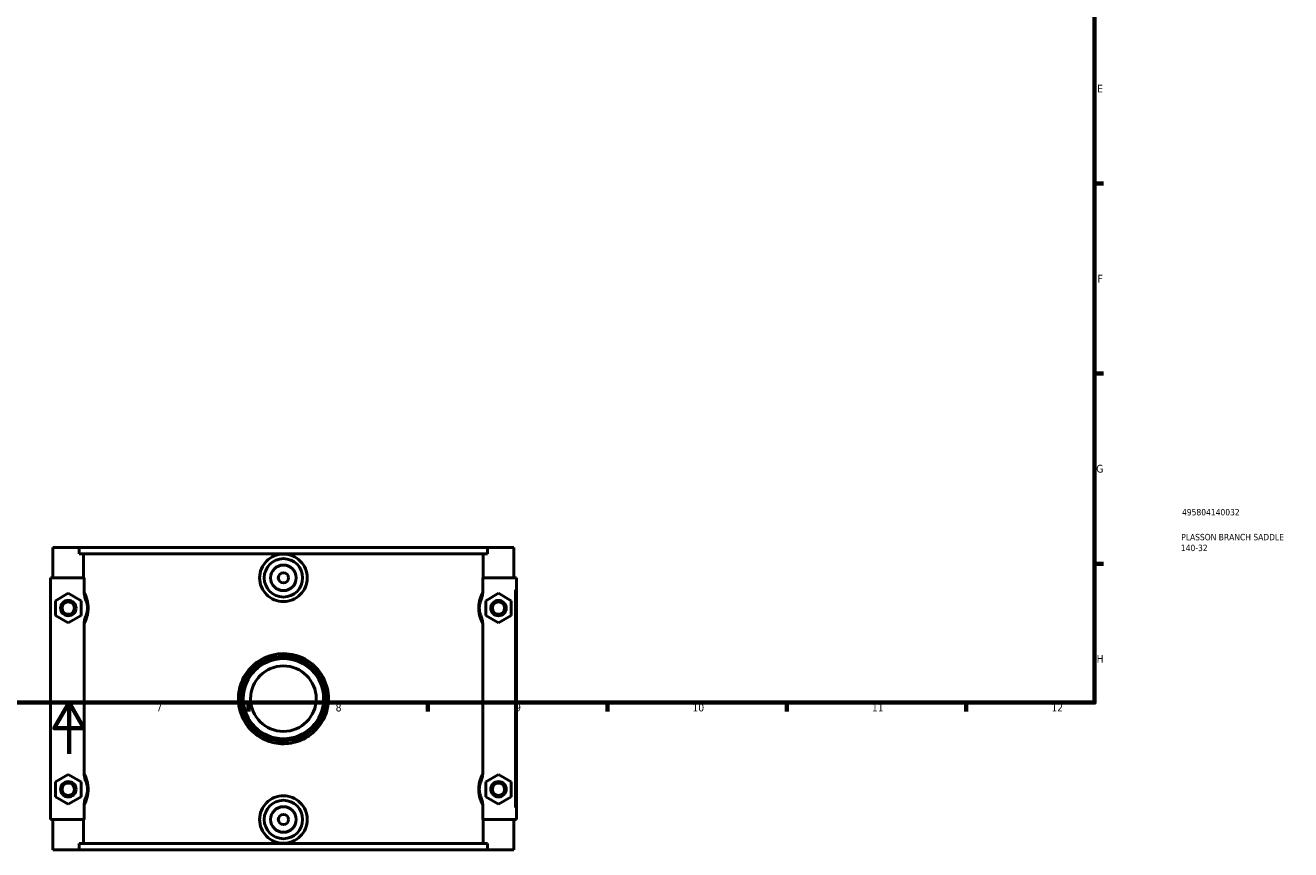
# Model space of a CAD drawing. Header units: millimetres. Extents: x 0 to 1112, y -37 to 1086.
# Tile 2 of 4: x 403 to 898, y -37 to 285. Entities that reach past the tile are written whole.
import ezdxf

# ---------------------------------------------------------------- set-up
doc = ezdxf.new("R2010")
doc.units = ezdxf.units.MM
for name, color, linetype, lineweight in [('Border (ANSI)', 7, 'Continuous', 70), ('Title (ISO)', 7, 'Continuous', 50), ('Visible (ANSI)', 7, 'Continuous', 50), ('Visible Narrow (ANSI)', 7, 'Continuous', 35)]:
    doc.layers.add(name, color=color, linetype=linetype, lineweight=lineweight)
doc.styles.add('Note Text (ANSI)', font='tahoma.ttf')
doc.styles.add('Note Text (ISO)', font='tahoma.ttf')

# ---------------------------------------------------------------- blocks, each defined once
blk = doc.blocks.new('Borders Default Border')
at = {"layer": 'Border (ANSI)'}
for p, q in [((821, 222.75), (824.45, 222.75)), ((821, 148.5), (824.45, 148.5)), ((821, 74.25), (824.45, 74.25)), ((490.58, 20), (490.58, 16.55)), ((560.67, 20), (560.67, 16.55)), ((630.75, 20), (630.75, 16.55)), ((700.83, 20), (700.83, 16.55)), ((770.92, 20), (770.92, 16.55))]:
    blk.add_line(p, q, dxfattribs=at)
at = {"layer": 'Border (ANSI)', "flags": 128}
for points in [[(20, 20), (20, 574), (821, 574), (821, 20), (20, 20)], [(420.5, 0), (420.5, 20), (414.73, 10), (426.27, 10), (420.5, 20)]]:
    blk.add_lwpolyline(points, dxfattribs=at)
at = {"layer": 'Border (ANSI)', "attachment_point": 7, "style": 'Note Text (ANSI)'}
for s, insert, char_height in [('E', (822.05, 258.35), 3.05), ('F', (822.14, 184.1), 3.05), ('G', (821.66, 109.79), 3.05), ('H', (821.81, 35.6), 3.05), ('7', (454.6, 16.55), 3.05), ('8', (524.63, 16.48), 3.05), ('9', (594.7, 16.49), 3.05), ('10', (663.96, 16.49), 3.048), ('11', (734.04, 16.55), 3.048), ('12', (804.13, 16.55), 3.048)]:
    blk.add_mtext(s, dxfattribs=dict(at, insert=insert, char_height=char_height))
blk = doc.blocks.new('Title Blocks ISO')
at = {"layer": 'Title (ISO)', "color": 232, "true_color": 0xca0064, "style": 'Note Text (ISO)'}
for tag, p in [('PART_NUMBER_001', (34.16, 73.13)), ('DESCRIPTION_001', (33.84, 63.4)), ('DESCRIPTION_002', (33.71, 59.18))]:
    blk.add_attdef(tag, p, '', height=2.5, dxfattribs=at)

msp = doc.modelspace()

# ---------------------------------------------------------------- linework, layer by layer
at = {"layer": 'Visible (ANSI)'}
for p, q in [((414.232, 80.529), (414.232, 68.729)), ((414.232, 80.529), (424.531, 80.529)), ((424.531, 80.529), (583.934, 80.529)), ((424.531, 78.169), (424.531, 80.529)), ((583.934, 80.529), (583.934, 78.169)), ((583.934, 80.529), (594.232, 80.529)), ((594.232, 80.529), (594.232, 68.729)), ((583.934, 78.169), (424.531, 78.169)), ((426.17, 68.729), (426.17, 78.169)), ((582.295, 68.729), (582.295, 78.169)), ((426.401, 68.729), (413.232, 68.729)), ((413.232, 68.729), (413.232, -25.671)), ((426.401, 68.729), (426.401, 63.394)), ((582.064, 63.394), (582.064, 68.729)), ((582.064, 68.729), (594.732, 68.729)), ((594.732, 68.729), (595.232, 68.729)), ((595.232, -25.671), (595.232, 68.729)), ((415.232, 59.816), (420.232, 62.702)), ((415.232, 54.042), (415.232, 59.816)), ((420.232, 62.702), (425.232, 59.816)), ((425.232, 59.816), (425.232, 54.042)), ((588.232, 62.702), (583.232, 59.816)), ((583.232, 59.816), (583.232, 54.042)), ((593.232, 59.816), (588.232, 62.702)), ((593.232, 54.042), (593.232, 59.816)), ((420.232, 51.155), (415.232, 54.042)), ((425.232, 54.042), (420.232, 51.155)), ((426.401, 50.463), (426.401, -7.406)), ((582.064, -7.406), (582.064, 50.463)), ((583.232, 54.042), (588.232, 51.155)), ((588.232, 51.155), (593.232, 54.042)), ((415.232, -10.984), (420.232, -8.098)), ((420.232, -8.098), (425.232, -10.984)), ((588.232, -8.098), (583.232, -10.984)), ((593.232, -10.984), (588.232, -8.098)), ((415.232, -16.758), (415.232, -10.984)), ((425.232, -10.984), (425.232, -16.758)), ((583.232, -10.984), (583.232, -16.758)), ((593.232, -16.758), (593.232, -10.984)), ((420.232, -19.645), (415.232, -16.758)), ((425.232, -16.758), (420.232, -19.645)), ((583.232, -16.758), (588.232, -19.645)), ((588.232, -19.645), (593.232, -16.758)), ((426.401, -20.337), (426.401, -25.671)), ((582.064, -25.671), (582.064, -20.337)), ((413.232, -25.671), (426.401, -25.671)), ((414.232, -25.671), (414.232, -37.471)), ((426.17, -35.111), (426.17, -25.671)), ((594.732, -25.671), (582.064, -25.671)), ((582.295, -35.111), (582.295, -25.671)), ((594.232, -25.671), (594.232, -37.471)), ((595.232, -25.671), (594.732, -25.671)), ((424.531, -37.471), (414.232, -37.471)), ((583.934, -35.111), (424.531, -35.111)), ((424.531, -37.471), (424.531, -35.111)), ((424.531, -37.471), (583.934, -37.471)), ((583.934, -35.111), (583.934, -37.471)), ((594.232, -37.471), (583.934, -37.471))]:
    msp.add_line(p, q, dxfattribs=at)
for centre, radius in [((504.232, 68.729), 7.5), ((504.232, 68.729), 5), ((504.232, 68.729), 2), ((420.232, 56.929), 3), ((420.232, 56.929), 2.4), ((588.232, 56.929), 3), ((588.232, 56.929), 2.4), ((504.232, 21.529), 16), ((504.232, 21.529), 15.68), ((504.232, 21.529), 12.8), ((420.232, -13.871), 3), ((420.232, -13.871), 2.4), ((588.232, -13.871), 3), ((588.232, -13.871), 2.4), ((504.232, -25.671), 7.5), ((504.232, -25.671), 5), ((504.232, -25.671), 2)]:
    msp.add_circle(centre, radius, dxfattribs=at)
for points, knots in [([(513.53, 68.729), (513.53, 67.563), (513.294, 66.32), (512.341, 64.038), (511.623, 62.998), (509.971, 61.359), (508.926, 60.65), (506.64, 59.71), (505.397, 59.479), (503.068, 59.479), (501.825, 59.71), (499.539, 60.65), (498.494, 61.359), (496.842, 62.998), (496.124, 64.038), (495.171, 66.32), (494.935, 67.563), (494.935, 69.895), (495.171, 71.138), (496.124, 73.42), (496.842, 74.46), (498.494, 76.098), (499.539, 76.807), (501.825, 77.747), (503.068, 77.979), (505.397, 77.979), (506.64, 77.747), (508.926, 76.807), (509.971, 76.098), (511.623, 74.46), (512.341, 73.42), (513.294, 71.138), (513.53, 69.895), (513.53, 68.729)], [0, 0, 0, 0, 0.3498675, 0.3498675, 0.6997349, 0.6997349, 1.0491885, 1.0491885, 1.3986421, 1.3986421, 1.7480957, 1.7480957, 2.0975493, 2.0975493, 2.4474168, 2.4474168, 2.7972842, 2.7972842, 3.1471517, 3.1471517, 3.4970192, 3.4970192, 3.8464728, 3.8464728, 4.1959264, 4.1959264, 4.54538, 4.54538, 4.8948336, 4.8948336, 5.244701, 5.244701, 5.5945685, 5.5945685, 5.5945685, 5.5945685]), ([(426.401, 63.394), (426.401, 62.75), (426.477, 62.109), (426.748, 60.91), (426.929, 60.356), (427.155, 59.815)], [-0.36953576, -0.36953576, -0.36953576, -0.36953576, -0.17568554, -0.17568554, 0, 0, 0, 0]), ([(427.155, 59.815), (427.207, 59.691), (427.259, 59.557), (427.362, 59.264), (427.412, 59.104), (427.513, 58.74), (427.563, 58.532), (427.634, 58.15), (427.66, 57.986), (427.7, 57.648), (427.715, 57.474), (427.729, 57.175), (427.732, 57.052), (427.732, 56.929), (427.732, 56.806), (427.729, 56.683), (427.715, 56.384), (427.7, 56.209), (427.66, 55.871), (427.634, 55.708), (427.563, 55.326), (427.513, 55.117), (427.412, 54.753), (427.362, 54.594), (427.259, 54.301), (427.207, 54.167), (427.155, 54.042)], [0.8718747, 0.8718747, 0.8718747, 0.8718747, 1.010944, 1.010944, 1.1513994, 1.1513994, 1.3068746, 1.3068746, 1.4133518, 1.4133518, 1.5177639, 1.5177639, 1.5890856, 1.5890856, 1.5890856, 1.6604073, 1.6604073, 1.7648194, 1.7648194, 1.8712966, 1.8712966, 2.0267718, 2.0267718, 2.1672272, 2.1672272, 2.3062965, 2.3062965, 2.3062965, 2.3062965]), ([(581.31, 54.042), (581.258, 54.167), (581.206, 54.301), (581.103, 54.594), (581.053, 54.753), (580.952, 55.117), (580.902, 55.326), (580.831, 55.708), (580.805, 55.871), (580.765, 56.209), (580.75, 56.384), (580.736, 56.683), (580.732, 56.806), (580.732, 56.929), (580.732, 57.052), (580.736, 57.175), (580.75, 57.474), (580.765, 57.648), (580.805, 57.986), (580.831, 58.15), (580.902, 58.532), (580.952, 58.74), (581.053, 59.104), (581.103, 59.264), (581.206, 59.557), (581.258, 59.691), (581.31, 59.815)], [0.8718747, 0.8718747, 0.8718747, 0.8718747, 1.0109442, 1.0109442, 1.1513994, 1.1513994, 1.3068747, 1.3068747, 1.4133518, 1.4133518, 1.5177639, 1.5177639, 1.5890856, 1.5890856, 1.5890856, 1.6604073, 1.6604073, 1.7648194, 1.7648194, 1.8712965, 1.8712965, 2.0267718, 2.0267718, 2.167227, 2.167227, 2.3062965, 2.3062965, 2.3062965, 2.3062965]), ([(581.31, 59.815), (581.54, 60.366), (581.724, 60.931), (581.99, 62.131), (582.064, 62.761), (582.064, 63.394)], [-0.3683707, -0.3683707, -0.3683707, -0.3683707, -0.18995663, -0.18995663, 0, 0, 0, 0]), ([(427.155, 54.042), (426.925, 53.492), (426.741, 52.927), (426.475, 51.726), (426.401, 51.096), (426.401, 50.463)], [-0.3683707, -0.3683707, -0.3683707, -0.3683707, -0.18995663, -0.18995663, 0, 0, 0, 0]), ([(582.064, 50.463), (582.064, 51.107), (581.988, 51.748), (581.717, 52.947), (581.536, 53.502), (581.31, 54.042)], [-0.36953576, -0.36953576, -0.36953576, -0.36953576, -0.17568554, -0.17568554, 0, 0, 0, 0]), ([(521.832, 21.529), (521.832, 24.478), (521.075, 27.421), (518.225, 32.615), (516.115, 34.85), (511.168, 37.955), (508.365, 38.876), (502.508, 39.3), (499.457, 38.731), (494.024, 36.178), (491.647, 34.193), (488.315, 29.521), (487.253, 26.914), (486.387, 21.27), (486.694, 18.226), (488.734, 12.684), (490.455, 10.19), (494.668, 6.519), (497.065, 5.236), (502.094, 3.874), (504.709, 3.751), (509.457, 4.57), (511.608, 5.39), (515.449, 7.778), (517.137, 9.349), (519.829, 13.053), (520.818, 15.198), (521.672, 18.789), (521.832, 20.159), (521.832, 21.529)], [-15.9632531, -15.9632531, -15.9632531, -15.9632531, -15.1140111, -15.1140111, -14.2510461, -14.2510461, -13.4248829, -13.4248829, -12.559614, -12.559614, -11.6908723, -11.6908723, -10.8994243, -10.8994243, -10.0459362, -10.0459362, -9.1952176, -9.1952176, -8.4287352, -8.4287352, -7.6928557, -7.6928557, -7.0404882, -7.0404882, -6.3849857, -6.3849857, -5.715607, -5.715607, -5.3210844, -5.3210844, -5.3210844, -5.3210844]), ([(426.401, -7.406), (426.401, -8.05), (426.477, -8.691), (426.748, -9.89), (426.929, -10.444), (427.155, -10.985)], [-0.36953576, -0.36953576, -0.36953576, -0.36953576, -0.17568554, -0.17568554, 0, 0, 0, 0]), ([(581.31, -10.985), (581.54, -10.434), (581.724, -9.869), (581.99, -8.669), (582.064, -8.039), (582.064, -7.406)], [-0.3683707, -0.3683707, -0.3683707, -0.3683707, -0.18995663, -0.18995663, 0, 0, 0, 0]), ([(427.155, -10.985), (427.207, -11.109), (427.259, -11.243), (427.362, -11.536), (427.412, -11.696), (427.513, -12.06), (427.563, -12.268), (427.634, -12.65), (427.66, -12.814), (427.7, -13.152), (427.715, -13.326), (427.729, -13.625), (427.732, -13.748), (427.732, -13.871), (427.732, -13.994), (427.729, -14.117), (427.715, -14.416), (427.7, -14.591), (427.66, -14.929), (427.634, -15.092), (427.563, -15.474), (427.513, -15.683), (427.412, -16.047), (427.362, -16.206), (427.259, -16.499), (427.207, -16.633), (427.155, -16.758)], [0.8718747, 0.8718747, 0.8718747, 0.8718747, 1.0109442, 1.0109442, 1.1513994, 1.1513994, 1.3068746, 1.3068746, 1.4133518, 1.4133518, 1.5177639, 1.5177639, 1.5890856, 1.5890856, 1.5890856, 1.6604073, 1.6604073, 1.7648194, 1.7648194, 1.8712965, 1.8712965, 2.0267718, 2.0267718, 2.167227, 2.167227, 2.3062965, 2.3062965, 2.3062965, 2.3062965]), ([(581.31, -16.758), (581.258, -16.633), (581.206, -16.499), (581.103, -16.206), (581.053, -16.047), (580.952, -15.683), (580.902, -15.474), (580.831, -15.092), (580.805, -14.929), (580.765, -14.591), (580.75, -14.416), (580.736, -14.117), (580.732, -13.994), (580.732, -13.871), (580.732, -13.748), (580.736, -13.625), (580.75, -13.326), (580.765, -13.152), (580.805, -12.814), (580.831, -12.65), (580.902, -12.268), (580.952, -12.06), (581.053, -11.696), (581.103, -11.536), (581.206, -11.243), (581.258, -11.109), (581.31, -10.985)], [0.8713564, 0.8713564, 0.8713564, 0.8713564, 1.0104281, 1.0104281, 1.1508819, 1.1508819, 1.3063568, 1.3063568, 1.4128336, 1.4128336, 1.5172456, 1.5172456, 1.5885673, 1.5885673, 1.5885673, 1.659889, 1.659889, 1.764301, 1.764301, 1.8707778, 1.8707778, 2.0262526, 2.0262526, 2.1667065, 2.1667065, 2.3057782, 2.3057782, 2.3057782, 2.3057782]), ([(427.155, -16.758), (426.925, -17.308), (426.741, -17.873), (426.475, -19.074), (426.401, -19.704), (426.401, -20.337)], [-0.3683707, -0.3683707, -0.3683707, -0.3683707, -0.18995663, -0.18995663, 0, 0, 0, 0]), ([(513.53, -25.671), (513.53, -26.837), (513.294, -28.08), (512.341, -30.362), (511.623, -31.402), (509.971, -33.041), (508.926, -33.75), (506.64, -34.69), (505.397, -34.921), (503.068, -34.921), (501.825, -34.69), (499.539, -33.75), (498.494, -33.041), (496.842, -31.402), (496.124, -30.362), (495.171, -28.08), (494.935, -26.837), (494.935, -25.671), (494.935, -24.505), (495.171, -23.262), (496.124, -20.98), (496.842, -19.94), (498.494, -18.302), (499.539, -17.593), (501.825, -16.653), (503.068, -16.421), (505.397, -16.421), (506.64, -16.653), (508.926, -17.593), (509.971, -18.302), (511.623, -19.94), (512.341, -20.98), (513.294, -23.262), (513.53, -24.505), (513.53, -25.671)], [2.7972842, 2.7972842, 2.7972842, 2.7972842, 3.1471517, 3.1471517, 3.4970192, 3.4970192, 3.8464728, 3.8464728, 4.1959264, 4.1959264, 4.54538, 4.54538, 4.8948336, 4.8948336, 5.244701, 5.244701, 5.5945685, 5.5945685, 5.5945685, 5.944436, 5.944436, 6.2943034, 6.2943034, 6.643757, 6.643757, 6.9932106, 6.9932106, 7.3426642, 7.3426642, 7.6921178, 7.6921178, 8.0419853, 8.0419853, 8.3918527, 8.3918527, 8.3918527, 8.3918527]), ([(582.064, -20.337), (582.064, -19.693), (581.988, -19.052), (581.717, -17.853), (581.536, -17.298), (581.31, -16.758)], [-0.36953576, -0.36953576, -0.36953576, -0.36953576, -0.17568554, -0.17568554, 0, 0, 0, 0])]:
    msp.add_open_spline(points, degree=3, knots=knots, dxfattribs=at)
at = {"layer": 'Visible Narrow (ANSI)'}
for p, q in [((594.732, 64.009), (594.732, -20.951)), ((521.13, 21.529), (521.83, 21.529))]:
    msp.add_line(p, q, dxfattribs=at)
for points, knots in [([(426.612, 50.865), (426.63, 50.902), (426.649, 50.939), (426.836, 51.318), (427.006, 51.698), (427.282, 52.415), (427.39, 52.722), (427.603, 53.427), (427.709, 53.83), (427.86, 54.568), (427.914, 54.884), (427.999, 55.538), (428.031, 55.875), (428.062, 56.453), (428.068, 56.691), (428.068, 56.929), (428.068, 57.167), (428.062, 57.404), (428.031, 57.983), (427.999, 58.32), (427.914, 58.974), (427.86, 59.29), (427.709, 60.028), (427.603, 60.431), (427.39, 61.135), (427.282, 61.443), (427.006, 62.16), (426.836, 62.54), (426.649, 62.918), (426.63, 62.956), (426.612, 62.993)], [-2.4045991, -2.4045991, -2.4045991, -2.4045991, -2.3806504, -2.3806504, -2.1672272, -2.1672272, -2.0267718, -2.0267718, -1.8712966, -1.8712966, -1.7648194, -1.7648194, -1.6604073, -1.6604073, -1.5890856, -1.5890856, -1.5890856, -1.5177639, -1.5177639, -1.4133518, -1.4133518, -1.3068746, -1.3068746, -1.1513994, -1.1513994, -1.010944, -1.010944, -0.7975208, -0.7975208, -0.7735721, -0.7735721, -0.7735721, -0.7735721]), ([(581.853, 62.993), (581.835, 62.956), (581.816, 62.918), (581.629, 62.54), (581.458, 62.16), (581.183, 61.443), (581.075, 61.135), (580.862, 60.431), (580.756, 60.028), (580.605, 59.29), (580.551, 58.974), (580.466, 58.32), (580.434, 57.983), (580.403, 57.404), (580.397, 57.167), (580.397, 56.929), (580.397, 56.691), (580.403, 56.453), (580.434, 55.875), (580.466, 55.538), (580.551, 54.884), (580.605, 54.568), (580.756, 53.83), (580.862, 53.427), (581.075, 52.722), (581.183, 52.415), (581.458, 51.698), (581.629, 51.318), (581.816, 50.939), (581.835, 50.902), (581.853, 50.865)], [-2.4045991, -2.4045991, -2.4045991, -2.4045991, -2.3806501, -2.3806501, -2.167227, -2.167227, -2.0267718, -2.0267718, -1.8712965, -1.8712965, -1.7648194, -1.7648194, -1.6604073, -1.6604073, -1.5890856, -1.5890856, -1.5890856, -1.5177639, -1.5177639, -1.4133518, -1.4133518, -1.3068747, -1.3068747, -1.1513994, -1.1513994, -1.0109442, -1.0109442, -0.7975211, -0.7975211, -0.7735721, -0.7735721, -0.7735721, -0.7735721]), ([(521.067, 21.529), (521.067, 20.233), (520.913, 18.938), (520.096, 15.544), (519.151, 13.515), (516.576, 10.013), (514.961, 8.528), (511.287, 6.271), (509.229, 5.495), (504.688, 4.721), (502.187, 4.837), (497.377, 6.125), (495.084, 7.338), (491.054, 10.808), (489.408, 13.166), (487.457, 18.406), (487.163, 21.284), (487.992, 26.62), (489.008, 29.085), (492.195, 33.502), (494.468, 35.379), (499.665, 37.793), (502.583, 38.331), (508.186, 37.929), (510.866, 37.059), (515.598, 34.124), (517.616, 32.01), (520.342, 27.1), (521.067, 24.317), (521.067, 21.529)], [5.3210844, 5.3210844, 5.3210844, 5.3210844, 5.715607, 5.715607, 6.3849857, 6.3849857, 7.0404882, 7.0404882, 7.6928557, 7.6928557, 8.4287352, 8.4287352, 9.1952176, 9.1952176, 10.0459362, 10.0459362, 10.8994243, 10.8994243, 11.6908723, 11.6908723, 12.559614, 12.559614, 13.4248829, 13.4248829, 14.2510461, 14.2510461, 15.1140111, 15.1140111, 15.9632531, 15.9632531, 15.9632531, 15.9632531]), ([(426.612, -19.935), (426.63, -19.898), (426.649, -19.861), (426.836, -19.482), (427.006, -19.102), (427.282, -18.385), (427.39, -18.078), (427.603, -17.373), (427.709, -16.97), (427.86, -16.232), (427.914, -15.916), (427.999, -15.262), (428.031, -14.925), (428.062, -14.347), (428.068, -14.109), (428.068, -13.871), (428.068, -13.633), (428.062, -13.396), (428.031, -12.817), (427.999, -12.48), (427.914, -11.826), (427.86, -11.51), (427.709, -10.772), (427.603, -10.369), (427.39, -9.665), (427.282, -9.357), (427.006, -8.64), (426.836, -8.26), (426.649, -7.882), (426.63, -7.844), (426.612, -7.807)], [-2.4045991, -2.4045991, -2.4045991, -2.4045991, -2.3806502, -2.3806502, -2.167227, -2.167227, -2.0267718, -2.0267718, -1.8712965, -1.8712965, -1.7648194, -1.7648194, -1.6604073, -1.6604073, -1.5890856, -1.5890856, -1.5890856, -1.5177639, -1.5177639, -1.4133518, -1.4133518, -1.3068746, -1.3068746, -1.1513994, -1.1513994, -1.0109442, -1.0109442, -0.797521, -0.797521, -0.7735721, -0.7735721, -0.7735721, -0.7735721]), ([(581.853, -7.807), (581.835, -7.844), (581.816, -7.882), (581.629, -8.26), (581.458, -8.64), (581.183, -9.357), (581.075, -9.665), (580.862, -10.369), (580.756, -10.772), (580.605, -11.51), (580.551, -11.826), (580.466, -12.48), (580.434, -12.817), (580.403, -13.396), (580.397, -13.633), (580.397, -13.871), (580.397, -14.109), (580.403, -14.347), (580.434, -14.925), (580.466, -15.262), (580.551, -15.916), (580.605, -16.232), (580.756, -16.97), (580.862, -17.373), (581.075, -18.078), (581.183, -18.385), (581.458, -19.102), (581.629, -19.482), (581.816, -19.861), (581.835, -19.898), (581.853, -19.935)], [-2.4040807, -2.4040807, -2.4040807, -2.4040807, -2.3801283, -2.3801283, -2.1667065, -2.1667065, -2.0262526, -2.0262526, -1.8707778, -1.8707778, -1.764301, -1.764301, -1.659889, -1.659889, -1.5885673, -1.5885673, -1.5885673, -1.5172456, -1.5172456, -1.4128336, -1.4128336, -1.3063568, -1.3063568, -1.1508819, -1.1508819, -1.0104281, -1.0104281, -0.7970063, -0.7970063, -0.7730538, -0.7730538, -0.7730538, -0.7730538])]:
    msp.add_open_spline(points, degree=3, knots=knots, dxfattribs=at)

# ---------------------------------------------------------------- block references
msp.add_blockref('Borders Default Border', (0, 0))
msp.add_blockref('Title Blocks ISO', (821, 20)).add_auto_attribs({'PART_NUMBER_001': '495804140032', 'DESCRIPTION_001': 'PLASSON BRANCH SADDLE', 'DESCRIPTION_002': '140-32'})

doc.saveas('drawing.dxf')
